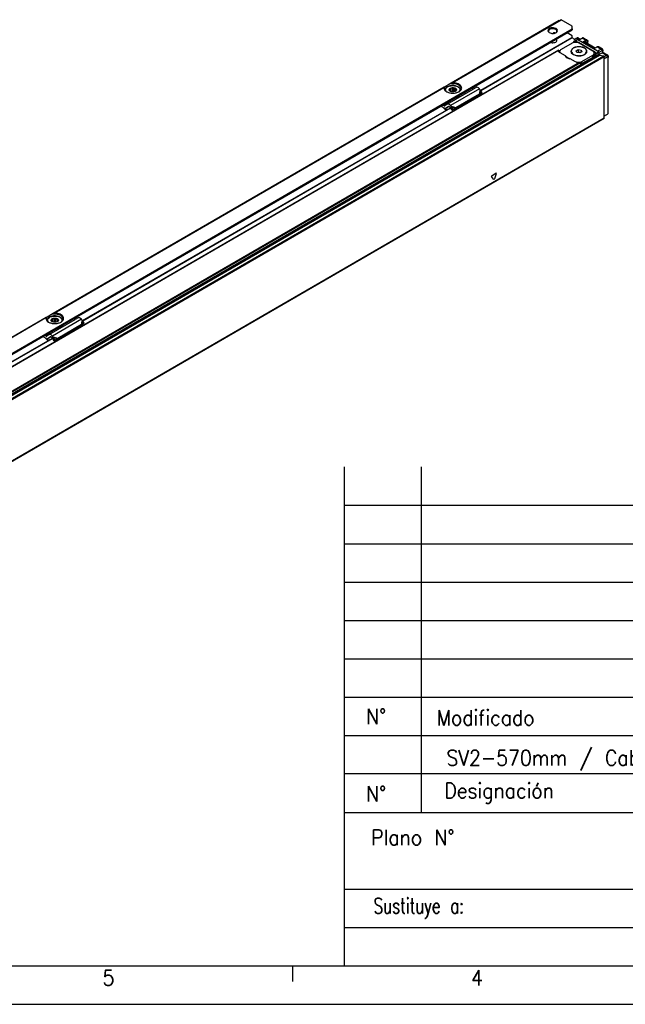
# Model space of a CAD drawing. Header units: millimetres. Extents: x -418 to 1275, y -151 to 443.
# Tile 23 of 47: x 190 to 269, y -151 to -22. Entities that reach past the tile are written whole.
import ezdxf

# ---------------------------------------------------------------- set-up
doc = ezdxf.new("R2010")
doc.units = ezdxf.units.MM
doc.layers.add('1', color=7, linetype='Continuous')
doc.styles.add('CONVERTER_12', font='txt.shx', dxfattribs={"width": 0.9})
doc.styles.add('CONVERTER_14', font='txt.shx', dxfattribs={"width": 0.72})

# ---------------------------------------------------------------- blocks, each defined once
blk = doc.blocks.new('SOPORTE_SV2__35', base_point=(302.48, -374.81))
at = {"color": 3, "linetype": 'Continuous'}
for p, q in [((779.82, -67.11), (737.65, -91.52)), ((737.95, -91.41), (780.54, -66.76)), ((309.44, -345.53), (784.9, -70.35)), ((777.76, -71.82), (777.52, -71.96)), ((777.69, -72.1), (778.06, -71.89)), ((734.84, -93.15), (582.09, -181.55)), ((582.39, -181.45), (734.74, -93.27)), ((748.66, -93.77), (737.34, -100.32)), ((748.86, -94.03), (748.72, -95.7)), ((749.12, -94.26), (749, -95.67)), ((734.86, -100.43), (736, -99.78)), ((737.55, -100.58), (739.4, -101.09)), ((737.65, -100.9), (739.22, -101.33)), ((579.28, -183.18), (504.31, -226.57)), ((579.18, -183.31), (504.6, -226.47)), ((593.09, -183.8), (581.78, -190.35)), ((593.3, -184.06), (593.15, -185.73)), ((593.56, -184.29), (593.44, -185.7)), ((579.3, -190.47), (580.43, -189.81)), ((581.98, -190.61), (583.84, -191.13)), ((582.09, -190.93), (583.66, -191.36))]:
    blk.add_line(p, q, dxfattribs=at)
at = {"color": 7, "linetype": 'Continuous'}
for p, q in [((779.82, -67.11), (780.44, -66.75)), ((784.9, -69.29), (780.54, -66.76)), ((739.12, -97.24), (784.9, -70.74)), ((777.52, -72.12), (777.52, -71.96)), ((778.13, -72.02), (778.24, -71.95)), ((784.9, -73.04), (782.92, -71.89)), ((784.9, -70.35), (784.9, -69.29)), ((784.9, -73.7), (784.9, -73.04)), ((737, -91.9), (735.23, -92.92)), ((737.65, -91.52), (737, -91.9)), ((735.23, -92.92), (734.84, -93.15)), ((735.23, -94.29), (735.23, -94.36)), ((736.04, -99.75), (746.17, -93.89)), ((736.9, -94.45), (736.95, -94.36)), ((737.19, -94.69), (736.9, -94.45)), ((736.95, -94.36), (736.93, -94.25)), ((736.95, -94.49), (736.95, -94.36)), ((737.04, -94.57), (737.04, -93.95)), ((737.09, -94.61), (737.09, -93.62)), ((737.09, -93.62), (737.43, -93.66)), ((737.21, -94.72), (737.19, -94.69)), ((737.32, -94.78), (737.21, -94.72)), ((737.43, -94.82), (737.43, -93.66)), ((738.09, -93.5), (738.43, -93.3)), ((738.09, -94.96), (738.09, -93.5)), ((738.43, -93.3), (738.72, -93.55)), ((738.43, -94.96), (738.43, -93.3)), ((738.72, -94.92), (738.72, -93.55)), ((739.04, -101.57), (748.35, -96.18)), ((739.37, -94.64), (739.19, -94.76)), ((739.28, -93.8), (739.57, -93.82)), ((739.28, -94.7), (739.28, -93.8)), ((739.42, -94.55), (739.37, -94.64)), ((739.4, -101.09), (748.72, -95.7)), ((739.52, -94.14), (739.53, -94.25)), ((739.52, -94.35), (739.52, -94.14)), ((741.23, -94.29), (741.23, -94.36)), ((746.17, -93.89), (745.5, -93.55)), ((747.36, -93.2), (746.17, -93.89)), ((748.39, -96.14), (748.35, -96.18)), ((748.5, -95.99), (748.39, -96.14)), ((748.48, -96.03), (749.14, -95.68)), ((748.72, -95.7), (748.5, -95.99)), ((748.64, -95.91), (748.59, -95.94)), ((749, -95.67), (748.64, -95.91)), ((748.86, -94.03), (748.66, -93.77)), ((748.72, -95.7), (749, -95.67)), ((749.12, -94.26), (748.86, -94.03)), ((749, -95.67), (749.74, -95.28)), ((749.74, -95.28), (749.12, -94.26)), ((749.74, -95.28), (749.14, -95.68)), ((583.55, -187.28), (736.9, -98.52)), ((736, -99.78), (735.1, -100.44)), ((736, -99.78), (736.04, -99.75)), ((736.9, -98.52), (739.12, -97.24)), ((739.12, -97.24), (739.13, -97.29)), ((739.13, -97.29), (739.13, -97.45)), ((739.59, -97.18), (739.59, -97.34)), ((734.49, -101.06), (733.43, -100.53)), ((734.86, -100.43), (734.19, -100.1)), ((735.63, -101.9), (735.58, -102.03)), ((735.63, -101.28), (735.59, -101.31)), ((736.77, -100.62), (735.63, -101.28)), ((736.53, -100.62), (735.63, -101.28)), ((736.54, -100.61), (736.53, -100.62)), ((737.18, -101.06), (736.98, -100.8)), ((737.33, -100.87), (737.18, -101.06)), ((737.45, -101.05), (737.32, -101.15)), ((737.96, -102.15), (737.32, -101.15)), ((737.55, -100.58), (737.33, -100.87)), ((737.55, -100.58), (737.34, -100.32)), ((737.65, -100.9), (737.45, -101.05)), ((737.65, -100.9), (737.55, -100.58)), ((738.3, -101.9), (737.65, -100.9)), ((737.96, -102.15), (738.88, -101.58)), ((738.3, -101.9), (737.96, -102.15)), ((738.3, -101.9), (739.22, -101.33)), ((739.22, -101.33), (738.88, -101.58)), ((739.18, -101.38), (739.04, -101.57)), ((739.22, -101.33), (739.18, -101.38)), ((739.4, -101.09), (739.22, -101.33)), ((579.66, -182.96), (579.28, -183.18)), ((581.43, -181.93), (579.66, -182.96)), ((579.67, -184.33), (579.67, -184.4)), ((580.48, -189.78), (590.61, -183.92)), ((581.33, -184.48), (581.38, -184.39)), ((581.62, -184.73), (581.33, -184.48)), ((581.38, -184.39), (581.37, -184.28)), ((582.09, -181.55), (581.43, -181.93)), ((581.48, -184.61), (581.48, -183.98)), ((581.53, -184.65), (581.53, -183.66)), ((581.53, -183.66), (581.87, -183.69)), ((581.87, -184.86), (581.87, -183.69)), ((582.53, -183.54), (582.87, -183.34)), ((582.53, -185), (582.53, -183.54)), ((582.87, -184.99), (582.87, -183.34)), ((582.87, -183.34), (583.15, -183.59)), ((583.15, -184.95), (583.15, -183.59)), ((583.72, -183.84), (584.01, -183.85)), ((583.72, -184.74), (583.72, -183.84)), ((583.86, -184.59), (583.81, -184.68)), ((583.96, -184.39), (583.96, -184.18)), ((583.96, -184.18), (583.97, -184.28)), ((585.67, -184.33), (585.67, -184.4)), ((590.61, -183.92), (589.94, -183.58)), ((591.79, -183.23), (590.61, -183.92)), ((593.3, -184.06), (593.09, -183.8)), ((593.56, -184.29), (593.3, -184.06)), ((594.17, -185.31), (593.56, -184.29)), ((507.42, -231.35), (583.55, -187.28)), ((581.65, -184.76), (581.62, -184.73)), ((581.75, -184.82), (581.65, -184.76)), ((583.47, -191.61), (592.79, -186.22)), ((583.55, -187.28), (583.57, -187.33)), ((583.57, -187.33), (583.57, -187.49)), ((583.84, -191.13), (593.15, -185.73)), ((584.03, -187.22), (584.03, -187.38)), ((592.82, -186.17), (592.79, -186.22)), ((592.93, -186.03), (592.82, -186.17)), ((592.92, -186.06), (593.58, -185.72)), ((593.15, -185.73), (592.93, -186.03)), ((593.08, -185.94), (593.03, -185.98)), ((593.44, -185.7), (593.08, -185.94)), ((593.15, -185.73), (593.44, -185.7)), ((593.44, -185.7), (594.17, -185.31)), ((594.17, -185.31), (593.58, -185.72)), ((578.92, -191.1), (577.87, -190.57)), ((579.3, -190.47), (578.62, -190.13)), ((580.43, -189.81), (579.54, -190.47)), ((580.07, -191.32), (580.02, -191.35)), ((580.07, -191.94), (580.02, -192.06)), ((581.21, -190.66), (580.07, -191.32)), ((580.96, -190.66), (580.07, -191.32)), ((580.48, -189.78), (580.43, -189.81)), ((580.98, -190.65), (580.96, -190.66)), ((581.62, -191.1), (581.41, -190.84)), ((581.76, -190.9), (581.62, -191.1)), ((581.98, -190.61), (581.76, -190.9)), ((581.89, -191.08), (581.76, -191.18)), ((582.4, -192.19), (581.76, -191.18)), ((581.98, -190.61), (581.78, -190.35)), ((582.09, -190.93), (581.89, -191.08)), ((582.09, -190.93), (581.98, -190.61)), ((582.73, -191.93), (582.09, -190.93)), ((582.4, -192.19), (583.32, -191.62)), ((582.73, -191.93), (582.4, -192.19)), ((582.73, -191.93), (583.66, -191.36)), ((583.66, -191.36), (583.32, -191.62)), ((583.62, -191.42), (583.47, -191.61)), ((583.66, -191.36), (583.62, -191.42)), ((583.66, -191.36), (583.84, -191.13))]:
    blk.add_line(p, q, dxfattribs=at)
for centre, radius, start, end in [((777.65, -71.96), 0.13, 116.6564, 176.8143), ((777.71, -72.06), 0.244, 79.3694, 118.8701), ((737.44, -94.26), 0.504, 141.4388, 178.6694), ((738.19, -95.38), 1.88, 92.8922, 113.7103), ((739.03, -94.24), 0.504, 321.4388, 358.6694), ((749.07, -96.67), 0.867, 123.5454, 142.3893), ((728.11, -109.39), 10.48, 44.5866, 52.547), ((727.63, -109.82), 11.26, 44.6858, 49.0416), ((581.87, -184.3), 0.504, 141.4388, 178.6694), ((582.62, -185.41), 1.88, 92.8922, 113.7103), ((583.47, -184.27), 0.504, 321.4388, 358.6694), ((593.51, -186.7), 0.867, 123.5454, 142.3893), ((572.55, -199.42), 10.48, 44.5866, 52.547), ((572.06, -199.86), 11.26, 44.6858, 49.0416)]:
    blk.add_arc(centre, radius, start, end, dxfattribs=at)
for points, knots in [([(780.54, -66.76), (780.52, -66.75), (780.49, -66.74), (780.46, -66.75), (780.44, -66.75)], [0, 0, 0, 0, 0.0573272, 0.1040441, 0.1040441, 0.1040441, 0.1040441]), ([(778.64, -70.25), (778.2, -70.11), (777.31, -69.82), (776.05, -70.01), (775.13, -71.06), (775.68, -71.56), (775.96, -71.81)], [0, 0, 0, 0, 1.383236, 2.765803, 3.721655, 4.680409, 4.680409, 4.680409, 4.680409]), ([(778.47, -70.55), (778.19, -70.45), (777.61, -70.22), (776.72, -70.3), (775.9, -70.58), (775.72, -71.04), (775.65, -71.23)], [0, 0, 0, 0, 0.884332, 1.839193, 2.658943, 3.257962, 3.257962, 3.257962, 3.257962]), ([(775.65, -71.23), (775.67, -71.35), (775.73, -71.61), (775.94, -71.77), (776.06, -71.86)], [0, 0, 0, 0, 0.3515742, 0.7707547, 0.7707547, 0.7707547, 0.7707547]), ([(778.28, -71.97), (778.2, -71.94), (778.03, -71.87), (777.85, -71.84), (777.76, -71.82)], [0, 0, 0, 0, 0.262115, 0.5445453, 0.5445453, 0.5445453, 0.5445453]), ([(778.95, -71.23), (778.92, -71.1), (778.86, -70.81), (778.61, -70.65), (778.47, -70.55)], [0, 0, 0, 0, 0.3864353, 0.8596324, 0.8596324, 0.8596324, 0.8596324]), ([(778.54, -71.86), (778.66, -71.77), (778.87, -71.61), (778.93, -71.35), (778.95, -71.23)], [0, 0, 0, 0, 0.4191805, 0.7707547, 0.7707547, 0.7707547, 0.7707547]), ([(778.64, -71.81), (778.92, -71.55), (779.48, -71.03), (778.92, -70.51), (778.64, -70.25)], [0, 0, 0, 0, 0.959582, 1.917227, 1.917227, 1.917227, 1.917227]), ([(784.9, -70.35), (784.9, -70.39), (784.9, -70.47), (784.9, -70.58), (784.9, -70.67), (784.9, -70.72), (784.9, -70.74)], [0, 0, 0, 0, 0.1142067, 0.2517265, 0.3229533, 0.3941802, 0.3941802, 0.3941802, 0.3941802]), ([(776.49, -75.61), (776.62, -75.64), (776.89, -75.72), (777.44, -75.75), (778.08, -75.66), (778.76, -75.35), (778.89, -74.95), (778.95, -74.78)], [0, 0, 0, 0, 0.393099, 0.817655, 1.66033, 2.344422, 2.876379, 2.876379, 2.876379, 2.876379]), ([(778.95, -74.78), (778.94, -74.69), (778.92, -74.52), (778.8, -74.38), (778.74, -74.31)], [0, 0, 0, 0, 0.2479843, 0.5215294, 0.5215294, 0.5215294, 0.5215294]), ([(741.48, -93.64), (741.39, -93.32), (741.16, -92.58), (739.96, -91.98), (738.55, -91.67), (737.52, -91.82), (737, -91.9)], [0, 0, 0, 0, 0.965075, 2.221676, 3.738236, 5.304896, 5.304896, 5.304896, 5.304896]), ([(737.95, -91.41), (737.93, -91.42), (737.87, -91.42), (737.79, -91.45), (737.72, -91.48), (737.67, -91.51), (737.65, -91.52)], [0, 0, 0, 0, 0.0734003, 0.1587344, 0.2458223, 0.316332, 0.316332, 0.316332, 0.316332]), ([(740.7, -94.87), (741.13, -94.56), (741.92, -93.97), (741.48, -92.3), (739.88, -91.52), (738.64, -91.45), (737.95, -91.41)], [0, 0, 0, 0, 1.455255, 2.691301, 4.367062, 6.435058, 6.435058, 6.435058, 6.435058]), ([(734.84, -93.15), (734.83, -93.15), (734.81, -93.17), (734.78, -93.19), (734.75, -93.23), (734.75, -93.26), (734.74, -93.27)], [0, 0, 0, 0, 0.0408159, 0.0792537, 0.1220162, 0.1619361, 0.1619361, 0.1619361, 0.1619361]), ([(734.74, -93.27), (734.78, -93.58), (734.86, -94.27), (735.44, -94.66), (735.77, -94.87)], [0, 0, 0, 0, 0.890353, 1.989812, 1.989812, 1.989812, 1.989812]), ([(735.23, -92.92), (735.16, -93.03), (735.02, -93.25), (735, -93.51), (734.98, -93.64)], [0, 0, 0, 0, 0.3959861, 0.7662165, 0.7662165, 0.7662165, 0.7662165]), ([(734.98, -93.64), (735.03, -93.87), (735.13, -94.38), (735.54, -94.7), (735.77, -94.87)], [0, 0, 0, 0, 0.687645, 1.506294, 1.506294, 1.506294, 1.506294]), ([(741.23, -94.29), (741.22, -94.18), (741.21, -93.99), (741.09, -93.71), (740.91, -93.43), (740.62, -93.16), (740.18, -92.88), (739.66, -92.67), (738.98, -92.51), (738.23, -92.44), (737.48, -92.51), (736.8, -92.67), (736.29, -92.88), (735.85, -93.16), (735.56, -93.43), (735.37, -93.71), (735.26, -93.99), (735.24, -94.18), (735.23, -94.29)], [0, 0, 0, 0, 0.327827, 0.579447, 0.882575, 1.326849, 1.75369, 2.45675, 2.982235, 3.842065, 4.701896, 5.227381, 5.93044, 6.357282, 6.801555, 7.104683, 7.356304, 7.68413, 7.68413, 7.68413, 7.68413]), ([(735.77, -94.87), (736.14, -95.04), (736.92, -95.39), (738.23, -95.5), (739.54, -95.39), (740.33, -95.04), (740.7, -94.87)], [0, 0, 0, 0, 1.213054, 2.555157, 3.897261, 5.110315, 5.110315, 5.110315, 5.110315]), ([(736.9, -94.45), (736.84, -94.3), (736.7, -93.99), (736.95, -93.75), (737.08, -93.62)], [0, 0, 0, 0, 0.4356856, 0.9330723, 0.9330723, 0.9330723, 0.9330723]), ([(737.21, -94.72), (737.15, -94.68), (737.03, -94.61), (736.94, -94.5), (736.9, -94.45)], [0, 0, 0, 0, 0.2239465, 0.4200718, 0.4200718, 0.4200718, 0.4200718]), ([(737.04, -93.95), (737.05, -93.92), (737.06, -93.87), (737.07, -93.79), (737.08, -93.7), (737.09, -93.65), (737.09, -93.62)], [0, 0, 0, 0, 0.0765587, 0.1596244, 0.2416198, 0.3297372, 0.3297372, 0.3297372, 0.3297372]), ([(737.08, -93.62), (737.28, -93.51), (737.7, -93.28), (738.18, -93.3), (738.43, -93.3)], [0, 0, 0, 0, 0.667155, 1.406092, 1.406092, 1.406092, 1.406092]), ([(739.19, -94.76), (738.85, -94.87), (738.19, -95.08), (737.54, -94.84), (737.21, -94.72)], [0, 0, 0, 0, 1.01817, 2.025639, 2.025639, 2.025639, 2.025639]), ([(738.43, -93.3), (738.56, -93.32), (738.83, -93.34), (739.16, -93.47), (739.42, -93.62), (739.52, -93.75), (739.57, -93.82)], [0, 0, 0, 0, 0.403195, 0.789133, 1.060802, 1.29056, 1.29056, 1.29056, 1.29056]), ([(738.72, -93.55), (738.82, -93.58), (739.03, -93.63), (739.2, -93.75), (739.28, -93.8)], [0, 0, 0, 0, 0.3295971, 0.6222375, 0.6222375, 0.6222375, 0.6222375]), ([(739.57, -93.82), (739.63, -93.96), (739.76, -94.28), (739.51, -94.52), (739.37, -94.64)], [0, 0, 0, 0, 0.4357913, 0.9355038, 0.9355038, 0.9355038, 0.9355038]), ([(741.03, -96.13), (740.83, -96.35), (740.37, -96.84), (739.73, -97.02), (739.37, -97.12)], [0, 0, 0, 0, 0.876211, 1.967943, 1.967943, 1.967943, 1.967943]), ([(739.57, -93.82), (739.57, -93.84), (739.56, -93.9), (739.55, -93.98), (739.53, -94.06), (739.52, -94.12), (739.52, -94.14)], [0, 0, 0, 0, 0.0879914, 0.1698783, 0.2530704, 0.3297372, 0.3297372, 0.3297372, 0.3297372]), ([(739.59, -97.34), (739.99, -97.21), (740.7, -96.96), (741.05, -96.32), (741.21, -96.04)], [0, 0, 0, 0, 1.214021, 2.142533, 2.142533, 2.142533, 2.142533]), ([(739.59, -97.18), (739.95, -97.06), (740.58, -96.85), (740.96, -96.31), (741.13, -96.08)], [0, 0, 0, 0, 1.082248, 1.936394, 1.936394, 1.936394, 1.936394]), ([(740.7, -94.87), (740.92, -94.7), (741.34, -94.38), (741.44, -93.87), (741.48, -93.64)], [0, 0, 0, 0, 0.818649, 1.506294, 1.506294, 1.506294, 1.506294]), ([(748.66, -93.77), (748.45, -93.53), (748.1, -93.12), (747.57, -93.17), (747.36, -93.2)], [0, 0, 0, 0, 0.879341, 1.502415, 1.502415, 1.502415, 1.502415]), ([(737.34, -100.32), (737.14, -100.08), (736.78, -99.67), (736.26, -99.72), (736.04, -99.75)], [0, 0, 0, 0, 0.879341, 1.502415, 1.502415, 1.502415, 1.502415]), ([(738.64, -97.52), (738.73, -97.51), (738.89, -97.5), (739.05, -97.47), (739.13, -97.45)], [0, 0, 0, 0, 0.2468578, 0.4927179, 0.4927179, 0.4927179, 0.4927179]), ([(739, -97.31), (739.02, -97.31), (739.06, -97.3), (739.11, -97.3), (739.13, -97.29)], [0, 0, 0, 0, 0.0691223, 0.1381315, 0.1381315, 0.1381315, 0.1381315]), ([(739.59, -97.34), (739.56, -97.32), (739.48, -97.26), (739.33, -97.26), (739.2, -97.28), (739.15, -97.33), (739.13, -97.36)], [0, 0, 0, 0, 0.1347034, 0.3001229, 0.4173198, 0.5085979, 0.5085979, 0.5085979, 0.5085979]), ([(739.37, -97.12), (739.36, -97.12), (739.34, -97.13), (739.32, -97.13), (739.31, -97.13)], [0, 0, 0, 0, 0.03052384, 0.06108755, 0.06108755, 0.06108755, 0.06108755]), ([(739.59, -97.18), (739.57, -97.16), (739.53, -97.12), (739.47, -97.11), (739.44, -97.1)], [0, 0, 0, 0, 0.0823055, 0.1799434, 0.1799434, 0.1799434, 0.1799434]), ([(734.86, -100.43), (734.9, -100.45), (734.98, -100.48), (735.05, -100.46), (735.09, -100.45)], [0, 0, 0, 0, 0.1279345, 0.2345827, 0.2345827, 0.2345827, 0.2345827]), ([(735.59, -101.31), (735.5, -101.35), (735.31, -101.42), (735.11, -101.35), (735, -101.32)], [0, 0, 0, 0, 0.2772697, 0.5991556, 0.5991556, 0.5991556, 0.5991556]), ([(735.98, -101.89), (735.92, -101.92), (735.78, -101.96), (735.65, -102.01), (735.58, -102.03)], [0, 0, 0, 0, 0.212246, 0.4247161, 0.4247161, 0.4247161, 0.4247161]), ([(735.63, -101.9), (735.73, -101.87), (735.94, -101.8), (736.17, -101.73), (736.33, -101.68), (736.37, -101.66), (736.4, -101.66)], [0, 0, 0, 0, 0.3297612, 0.6589737, 0.7331938, 0.8073878, 0.8073878, 0.8073878, 0.8073878]), ([(736.98, -100.8), (736.91, -100.72), (736.79, -100.58), (736.62, -100.6), (736.54, -100.61)], [0, 0, 0, 0, 0.2931137, 0.500805, 0.500805, 0.500805, 0.500805]), ([(737.32, -101.15), (737.31, -101.14), (737.29, -101.13), (737.25, -101.1), (737.22, -101.08), (737.19, -101.07), (737.18, -101.06)], [0, 0, 0, 0, 0.0408745, 0.0819997, 0.1230501, 0.1643534, 0.1643534, 0.1643534, 0.1643534]), ([(738.88, -101.58), (738.9, -101.58), (738.92, -101.58), (738.96, -101.58), (739, -101.58), (739.02, -101.58), (739.04, -101.57)], [0, 0, 0, 0, 0.0384606, 0.076677, 0.1145063, 0.152093, 0.152093, 0.152093, 0.152093]), ([(579.28, -183.18), (579.26, -183.19), (579.24, -183.2), (579.21, -183.23), (579.19, -183.26), (579.18, -183.29), (579.18, -183.31)], [0, 0, 0, 0, 0.0466591, 0.0792523, 0.1220149, 0.1619348, 0.1619348, 0.1619348, 0.1619348]), ([(579.18, -183.31), (579.22, -183.61), (579.29, -184.3), (579.88, -184.69), (580.2, -184.91)], [0, 0, 0, 0, 0.890353, 1.989812, 1.989812, 1.989812, 1.989812]), ([(579.66, -182.96), (579.59, -183.07), (579.46, -183.29), (579.43, -183.55), (579.42, -183.67)], [0, 0, 0, 0, 0.3959861, 0.7662165, 0.7662165, 0.7662165, 0.7662165]), ([(579.42, -183.67), (579.47, -183.9), (579.57, -184.41), (579.98, -184.73), (580.2, -184.91)], [0, 0, 0, 0, 0.687645, 1.506294, 1.506294, 1.506294, 1.506294]), ([(585.67, -184.33), (585.66, -184.22), (585.64, -184.02), (585.51, -183.71), (585.32, -183.44), (584.97, -183.13), (584.54, -182.88), (583.93, -182.65), (583.31, -182.53), (582.57, -182.49), (581.92, -182.54), (581.28, -182.7), (580.76, -182.9), (580.34, -183.15), (580.02, -183.44), (579.83, -183.71), (579.7, -184.02), (579.68, -184.22), (579.67, -184.33)], [0, 0, 0, 0, 0.327827, 0.579447, 0.993661, 1.326736, 1.976447, 2.456471, 3.291195, 3.841727, 4.701557, 5.227042, 5.816909, 6.357037, 6.690112, 7.104326, 7.355946, 7.683773, 7.683773, 7.683773, 7.683773]), ([(581.33, -184.48), (581.27, -184.34), (581.14, -184.02), (581.39, -183.78), (581.52, -183.65)], [0, 0, 0, 0, 0.4356856, 0.9330723, 0.9330723, 0.9330723, 0.9330723]), ([(581.65, -184.76), (581.58, -184.72), (581.46, -184.64), (581.38, -184.53), (581.33, -184.48)], [0, 0, 0, 0, 0.2239465, 0.4200718, 0.4200718, 0.4200718, 0.4200718]), ([(585.92, -183.67), (585.82, -183.35), (585.6, -182.62), (584.4, -182.02), (582.98, -181.71), (581.95, -181.86), (581.43, -181.93)], [0, 0, 0, 0, 0.965075, 2.221676, 3.738236, 5.304896, 5.304896, 5.304896, 5.304896]), ([(581.48, -183.98), (581.48, -183.96), (581.49, -183.9), (581.5, -183.82), (581.52, -183.74), (581.52, -183.68), (581.53, -183.66)], [0, 0, 0, 0, 0.0765587, 0.1596244, 0.2416197, 0.3297372, 0.3297372, 0.3297372, 0.3297372]), ([(581.52, -183.65), (581.72, -183.55), (582.14, -183.32), (582.61, -183.33), (582.87, -183.34)], [0, 0, 0, 0, 0.667155, 1.406092, 1.406092, 1.406092, 1.406092]), ([(582.39, -181.45), (582.36, -181.45), (582.31, -181.46), (582.23, -181.48), (582.16, -181.52), (582.11, -181.54), (582.09, -181.55)], [0, 0, 0, 0, 0.0734003, 0.1587344, 0.2458223, 0.316332, 0.316332, 0.316332, 0.316332]), ([(585.14, -184.91), (585.57, -184.59), (586.36, -184.01), (585.92, -182.33), (584.32, -181.56), (583.07, -181.49), (582.39, -181.45)], [0, 0, 0, 0, 1.455255, 2.691301, 4.367062, 6.435058, 6.435058, 6.435058, 6.435058]), ([(582.87, -183.34), (583, -183.35), (583.26, -183.38), (583.6, -183.51), (583.85, -183.66), (583.96, -183.79), (584.01, -183.85)], [0, 0, 0, 0, 0.403195, 0.789133, 1.060802, 1.29056, 1.29056, 1.29056, 1.29056]), ([(583.15, -183.59), (583.26, -183.62), (583.46, -183.67), (583.64, -183.79), (583.72, -183.84)], [0, 0, 0, 0, 0.3295971, 0.6222375, 0.6222375, 0.6222375, 0.6222375]), ([(583.81, -184.68), (583.79, -184.69), (583.75, -184.72), (583.71, -184.75), (583.69, -184.76)], [0, 0, 0, 0, 0.0704419, 0.1428296, 0.1428296, 0.1428296, 0.1428296]), ([(584.01, -183.85), (584.07, -184), (584.2, -184.31), (583.95, -184.55), (583.81, -184.68)], [0, 0, 0, 0, 0.4357913, 0.9355038, 0.9355038, 0.9355038, 0.9355038]), ([(584.01, -183.85), (584, -183.88), (583.99, -183.94), (583.98, -184.02), (583.97, -184.1), (583.96, -184.15), (583.96, -184.18)], [0, 0, 0, 0, 0.0879914, 0.1698783, 0.2530704, 0.3297372, 0.3297372, 0.3297372, 0.3297372]), ([(585.14, -184.91), (585.36, -184.73), (585.77, -184.41), (585.87, -183.9), (585.92, -183.67)], [0, 0, 0, 0, 0.818649, 1.506294, 1.506294, 1.506294, 1.506294]), ([(593.09, -183.8), (592.89, -183.56), (592.53, -183.15), (592.01, -183.21), (591.79, -183.23)], [0, 0, 0, 0, 0.879341, 1.502415, 1.502415, 1.502415, 1.502415]), ([(580.2, -184.91), (580.58, -185.07), (581.36, -185.42), (582.67, -185.53), (583.98, -185.42), (584.76, -185.07), (585.14, -184.91)], [0, 0, 0, 0, 1.213054, 2.555157, 3.897261, 5.110315, 5.110315, 5.110315, 5.110315]), ([(583.08, -187.55), (583.16, -187.55), (583.33, -187.53), (583.49, -187.5), (583.57, -187.49)], [0, 0, 0, 0, 0.2468578, 0.4927179, 0.4927179, 0.4927179, 0.4927179]), ([(583.43, -187.35), (583.46, -187.35), (583.5, -187.34), (583.55, -187.33), (583.57, -187.33)], [0, 0, 0, 0, 0.0691223, 0.1381315, 0.1381315, 0.1381315, 0.1381315]), ([(584.03, -187.38), (583.99, -187.35), (583.91, -187.29), (583.77, -187.29), (583.64, -187.32), (583.59, -187.37), (583.57, -187.39)], [0, 0, 0, 0, 0.1347034, 0.3001229, 0.4173198, 0.5085979, 0.5085979, 0.5085979, 0.5085979]), ([(583.8, -187.16), (583.79, -187.16), (583.77, -187.16), (583.75, -187.17), (583.74, -187.17)], [0, 0, 0, 0, 0.03052384, 0.06108755, 0.06108755, 0.06108755, 0.06108755]), ([(585.47, -186.17), (585.27, -186.39), (584.81, -186.87), (584.16, -187.05), (583.8, -187.16)], [0, 0, 0, 0, 0.876211, 1.967943, 1.967943, 1.967943, 1.967943]), ([(584.03, -187.22), (584.01, -187.2), (583.97, -187.16), (583.91, -187.15), (583.87, -187.14)], [0, 0, 0, 0, 0.0823055, 0.1799434, 0.1799434, 0.1799434, 0.1799434]), ([(584.03, -187.38), (584.43, -187.24), (585.14, -187), (585.49, -186.35), (585.64, -186.07)], [0, 0, 0, 0, 1.214021, 2.142533, 2.142533, 2.142533, 2.142533]), ([(584.03, -187.22), (584.38, -187.1), (585.01, -186.88), (585.4, -186.35), (585.57, -186.11)], [0, 0, 0, 0, 1.082248, 1.936394, 1.936394, 1.936394, 1.936394]), ([(579.3, -190.47), (579.34, -190.49), (579.41, -190.52), (579.49, -190.49), (579.52, -190.48)], [0, 0, 0, 0, 0.1279345, 0.2345827, 0.2345827, 0.2345827, 0.2345827]), ([(580.02, -191.35), (579.94, -191.38), (579.74, -191.45), (579.55, -191.39), (579.44, -191.35)], [0, 0, 0, 0, 0.2772697, 0.5991556, 0.5991556, 0.5991556, 0.5991556]), ([(580.42, -191.93), (580.35, -191.95), (580.22, -192), (580.08, -192.04), (580.02, -192.06)], [0, 0, 0, 0, 0.212252, 0.4247161, 0.4247161, 0.4247161, 0.4247161]), ([(580.07, -191.94), (580.17, -191.91), (580.38, -191.84), (580.61, -191.76), (580.76, -191.71), (580.81, -191.7), (580.83, -191.69)], [0, 0, 0, 0, 0.3297461, 0.6589737, 0.7331946, 0.8073878, 0.8073878, 0.8073878, 0.8073878]), ([(581.78, -190.35), (581.57, -190.11), (581.22, -189.7), (580.7, -189.76), (580.48, -189.78)], [0, 0, 0, 0, 0.879341, 1.502415, 1.502415, 1.502415, 1.502415]), ([(581.41, -190.84), (581.34, -190.76), (581.23, -190.62), (581.05, -190.64), (580.98, -190.65)], [0, 0, 0, 0, 0.2931137, 0.500805, 0.500805, 0.500805, 0.500805]), ([(581.76, -191.18), (581.74, -191.18), (581.72, -191.16), (581.69, -191.14), (581.65, -191.12), (581.63, -191.1), (581.62, -191.1)], [0, 0, 0, 0, 0.0408745, 0.0819997, 0.1230501, 0.1643534, 0.1643534, 0.1643534, 0.1643534]), ([(583.32, -191.62), (583.33, -191.62), (583.36, -191.62), (583.4, -191.61), (583.43, -191.61), (583.46, -191.61), (583.47, -191.61)], [0, 0, 0, 0, 0.0384606, 0.076677, 0.1145063, 0.152093, 0.152093, 0.152093, 0.152093])]:
    blk.add_open_spline(points, degree=3, knots=knots, dxfattribs=at)
for points in [[(775.96, -71.81), (776.41, -71.97), (777.3, -72.29), (778.19, -71.97), (778.64, -71.81)], [(735.09, -100.45), (735.09, -100.44), (735.09, -100.44), (735.1, -100.44), (735.1, -100.44)], [(583.69, -184.76), (583.35, -184.88), (582.67, -185.12), (581.99, -184.88), (581.65, -184.76)], [(579.52, -190.48), (579.53, -190.48), (579.53, -190.48), (579.54, -190.47), (579.54, -190.47)]]:
    blk.add_open_spline(points, degree=3, dxfattribs=at)
at = {"color": 3, "linetype": 'Continuous'}
for points, knots in [([(735.23, -94.36), (735.23, -94.35), (735.23, -94.33), (735.23, -94.3), (735.23, -94.29)], [0, 0, 0, 0, 0.03402689, 0.07106635, 0.07106635, 0.07106635, 0.07106635]), ([(735.7, -94.81), (735.56, -94.55), (735.28, -94.02), (735.94, -93.02), (737.24, -92.52), (738.86, -92.46), (740.3, -92.87), (741.08, -93.75), (741.02, -94.45), (740.85, -94.69), (740.77, -94.81)], [0, 0, 0, 0, 0.817928, 1.688472, 3.159641, 4.886969, 6.449636, 7.584512, 8.004053, 8.449462, 8.449462, 8.449462, 8.449462]), ([(741.23, -94.29), (741.23, -94.3), (741.23, -94.33), (741.23, -94.35), (741.23, -94.36)], [0, 0, 0, 0, 0.03753313, 0.07497553, 0.07497553, 0.07497553, 0.07497553]), ([(579.67, -184.4), (579.67, -184.39), (579.67, -184.36), (579.67, -184.34), (579.67, -184.33)], [0, 0, 0, 0, 0.03402689, 0.07106635, 0.07106635, 0.07106635, 0.07106635]), ([(580.13, -184.85), (580, -184.59), (579.72, -184.06), (580.38, -183.06), (581.68, -182.56), (583.29, -182.49), (584.74, -182.9), (585.52, -183.79), (585.45, -184.48), (585.29, -184.73), (585.21, -184.85)], [0, 0, 0, 0, 0.817928, 1.688472, 3.159641, 4.886969, 6.449636, 7.584512, 8.004053, 8.449462, 8.449462, 8.449462, 8.449462]), ([(585.67, -184.33), (585.67, -184.34), (585.67, -184.36), (585.67, -184.39), (585.67, -184.4)], [0, 0, 0, 0, 0.03753313, 0.07497553, 0.07497553, 0.07497553, 0.07497553])]:
    blk.add_open_spline(points, degree=3, knots=knots, dxfattribs=at)
blk = doc.blocks.new('REGLA_SV2-570__36', base_point=(310.11, -379.97))
at = {"color": 7, "linetype": 'Continuous'}
for p, q in [((749.14, -94.28), (784.77, -73.66)), ((784.83, -75.95), (780.59, -78.4)), ((784.92, -73.71), (786.13, -74.92)), ((785.41, -75.41), (785.41, -75.71)), ((785.52, -75.28), (786.89, -74.48)), ((787.38, -74.72), (786.99, -74.49)), ((787.2, -73.89), (788.03, -74.37)), ((787.38, -75.54), (793.39, -79.02)), ((792.96, -79.02), (787.66, -75.95)), ((790.73, -74.71), (789.33, -73.9)), ((789.76, -75.44), (789.69, -75.41)), ((793.87, -77.82), (789.76, -75.44)), ((790.99, -76.15), (790.99, -75.25)), ((779.63, -78.69), (321.09, -344.08)), ((779.58, -78.89), (779.59, -78.78)), ((779.66, -78.74), (779.66, -79.21)), ((780, -79.35), (779.83, -79.45)), ((780, -79.61), (780, -79.22)), ((782.23, -80.91), (780.16, -79.71)), ((784.55, -79.24), (784.55, -79.08)), ((786.44, -78.91), (787.26, -78.43)), ((786.74, -79.55), (786.44, -78.91)), ((787.85, -79.72), (786.74, -79.55)), ((787.26, -79.49), (787.07, -79.6)), ((787.26, -78.43), (788.37, -78.61)), ((787.26, -78.43), (787.26, -79.49)), ((788.04, -79.61), (787.26, -79.49)), ((788.67, -79.25), (787.85, -79.72)), ((788.37, -78.61), (788.67, -79.25)), ((788.37, -78.61), (788.37, -79.42)), ((788.72, -83.11), (792.96, -80.65)), ((790.55, -79.24), (790.55, -79.08)), ((793.55, -80.65), (793.55, -79.84)), ((794.7, -77.37), (793.77, -77.87)), ((793.9, -80.32), (793.9, -81.13)), ((793.97, -79.84), (793.96, -79.95)), ((794.71, -77.36), (794.9, -77.29)), ((795.19, -79.24), (794.8, -79.02)), ((796.68, -78.16), (795.28, -77.35)), ((795.33, -79.49), (795.33, -80.31)), ((795.33, -80.34), (796.56, -79.63)), ((795.52, -80.58), (797.26, -80.85)), ((798.8, -80.61), (796.89, -79.5)), ((782.25, -81), (783.95, -81.98)), ((786.18, -83.19), (784.11, -81.99)), ((788.14, -84.46), (793.9, -81.13)), ((788.14, -83.65), (788.14, -84.46)), ((792.96, -81.47), (788.72, -83.92)), ((797.45, -105.26), (797.45, -81.12)), ((593.57, -184.32), (737.3, -101.13)), ((797.41, -105.35), (324.36, -379.15)), ((515.79, -229.34), (581.73, -191.17))]:
    blk.add_line(p, q, dxfattribs=at)
at = {"color": 3, "linetype": 'Continuous'}
for p, q in [((749.2, -94.38), (784.92, -73.71)), ((785.76, -75.21), (786.99, -74.49)), ((787.73, -74.53), (786.71, -73.93)), ((794.8, -79.02), (787.38, -74.72)), ((787.38, -75.81), (787.38, -75.54)), ((788.83, -73.94), (790.25, -74.76)), ((789.13, -75.4), (790.25, -74.76)), ((793.64, -78.01), (789.13, -75.4)), ((789.69, -75.41), (790.39, -75)), ((790.93, -76.12), (790.93, -75.33)), ((779.59, -78.78), (321.33, -344)), ((795.33, -80.31), (322.28, -354.11)), ((322.47, -354.37), (795.52, -80.58)), ((780, -79.3), (779.8, -79.42)), ((792.96, -81.47), (792.96, -80.65)), ((793.39, -79.38), (793.39, -79.02)), ((794.79, -77.39), (793.64, -78.01)), ((793.9, -80.32), (795.33, -79.49)), ((793.96, -79.95), (795.19, -79.24)), ((794.79, -77.39), (796.2, -78.21)), ((796.2, -78.21), (796.55, -78.82)), ((796.56, -79.63), (798.32, -80.66)), ((798.32, -80.66), (798.68, -81.27)), ((324.21, -354.65), (797.26, -80.85)), ((324.4, -354.91), (797.45, -81.12)), ((788.14, -83.65), (329.47, -349.12)), ((787.79, -83.52), (329.54, -348.75)), ((788.72, -83.92), (788.72, -83.11)), ((593.63, -184.42), (737.37, -101.23)), ((797.45, -105.26), (324.4, -379.05)), ((753.57, -127.65), (755.07, -126.77)), ((754.17, -129.11), (753.41, -128.04)), ((755.23, -126.99), (754.47, -128.93)), ((515.85, -229.44), (581.81, -191.26))]:
    blk.add_line(p, q, dxfattribs=at)
at = {"color": 7, "linetype": 'Continuous'}
for centre, radius, start, end in [((785.79, -75.75), 0.541, 93.0856, 119.78), ((795.02, -77.82), 0.535, 61.1481, 103.334), ((795.05, -79.49), 0.283, 0.0306, 59.9695), ((798.29, -103.03), 0.721, 302.1502, 359.9256)]:
    blk.add_arc(centre, radius, start, end, dxfattribs=at)
at = {"color": 3, "linetype": 'Continuous'}
blk.add_arc((790.11, -75), 0.276, 359.1864, 60.8137, dxfattribs=at)
at = {"color": 7, "linetype": 'Continuous'}
for points, knots in [([(784.77, -73.66), (784.79, -73.66), (784.85, -73.65), (784.89, -73.68), (784.92, -73.71)], [0, 0, 0, 0, 0.0695574, 0.1640678, 0.1640678, 0.1640678, 0.1640678]), ([(785.52, -75.28), (785.51, -75.28), (785.48, -75.3), (785.45, -75.33), (785.42, -75.37), (785.41, -75.39), (785.41, -75.41)], [0, 0, 0, 0, 0.0400546, 0.0934012, 0.1393792, 0.1785158, 0.1785158, 0.1785158, 0.1785158]), ([(786.71, -73.93), (786.59, -74), (786.34, -74.13), (786.05, -74.29), (785.83, -74.4), (785.74, -74.46), (785.69, -74.48)], [0, 0, 0, 0, 0.4158, 0.831604, 0.99358, 1.155556, 1.155556, 1.155556, 1.155556]), ([(785.76, -75.21), (786.06, -75.2), (786.62, -75.2), (787.13, -75.43), (787.38, -75.54)], [0, 0, 0, 0, 0.875241, 1.666828, 1.666828, 1.666828, 1.666828]), ([(787.2, -73.89), (787.16, -73.88), (787.06, -73.84), (786.92, -73.85), (786.8, -73.89), (786.74, -73.92), (786.71, -73.93)], [0, 0, 0, 0, 0.1484705, 0.312642, 0.4122035, 0.5188611, 0.5188611, 0.5188611, 0.5188611]), ([(786.89, -74.48), (786.9, -74.48), (786.94, -74.47), (786.97, -74.49), (786.99, -74.49)], [0, 0, 0, 0, 0.0468022, 0.1042475, 0.1042475, 0.1042475, 0.1042475]), ([(787.38, -74.72), (787.5, -74.66), (787.74, -74.53), (788.1, -74.33), (788.46, -74.13), (788.71, -74), (788.83, -73.94)], [0, 0, 0, 0, 0.408675, 0.817349, 1.233153, 1.648953, 1.648953, 1.648953, 1.648953]), ([(789.33, -73.9), (789.28, -73.88), (789.18, -73.84), (789.04, -73.86), (788.92, -73.89), (788.86, -73.92), (788.83, -73.94)], [0, 0, 0, 0, 0.1484705, 0.312642, 0.4122035, 0.5188611, 0.5188611, 0.5188611, 0.5188611]), ([(789.69, -75.41), (789.65, -75.4), (789.57, -75.38), (789.45, -75.37), (789.3, -75.37), (789.19, -75.39), (789.13, -75.4)], [0, 0, 0, 0, 0.1092858, 0.253198, 0.3762199, 0.5607986, 0.5607986, 0.5607986, 0.5607986]), ([(790.73, -74.71), (790.77, -74.74), (790.83, -74.79), (790.89, -74.87), (790.94, -74.96), (790.97, -75.05), (790.99, -75.14), (790.99, -75.2), (790.99, -75.22)], [0, 0, 0, 0, 0.1396054, 0.2468126, 0.3063617, 0.4319103, 0.5343947, 0.5992442, 0.5992442, 0.5992442, 0.5992442]), ([(790.99, -75.22), (790.99, -75.22), (790.99, -75.23), (790.99, -75.23), (790.99, -75.24), (790.99, -75.24), (790.99, -75.25)], [0, 0, 0, 0, 0.00156689, 0.01253514, 0.01415109, 0.0254627, 0.0254627, 0.0254627, 0.0254627]), ([(780.16, -79.71), (780, -79.6), (779.69, -79.4), (779.61, -79.05), (779.58, -78.89)], [0, 0, 0, 0, 0.573572, 1.041979, 1.041979, 1.041979, 1.041979]), ([(779.59, -78.78), (779.59, -78.77), (779.59, -78.75), (779.6, -78.72), (779.61, -78.7), (779.62, -78.69), (779.63, -78.69)], [0, 0, 0, 0, 0.0290335, 0.0618154, 0.0858808, 0.1013022, 0.1013022, 0.1013022, 0.1013022]), ([(779.63, -78.69), (779.63, -78.69), (779.63, -78.69), (779.65, -78.68), (779.65, -78.71), (779.66, -78.73), (779.66, -78.74)], [0, 0, 0, 0, 0.00678221, 0.01356443, 0.04625814, 0.07032487, 0.07032487, 0.07032487, 0.07032487]), ([(780.59, -78.4), (780.42, -78.51), (780.12, -78.71), (780.04, -79.06), (780, -79.22)], [0, 0, 0, 0, 0.573572, 1.041979, 1.041979, 1.041979, 1.041979]), ([(780, -79.22), (780.01, -79.31), (780.04, -79.51), (780.16, -79.66), (780.22, -79.74)], [0, 0, 0, 0, 0.2757596, 0.5755628, 0.5755628, 0.5755628, 0.5755628]), ([(790.65, -79.08), (790.55, -78.75), (790.3, -78), (789.02, -77.43), (787.55, -77.21), (786.09, -77.43), (784.81, -78), (784.56, -78.75), (784.45, -79.08)], [0, 0, 0, 0, 0.988581, 2.299572, 3.868095, 5.436619, 6.74761, 7.736191, 7.736191, 7.736191, 7.736191]), ([(784.45, -79.08), (784.51, -79.32), (784.63, -79.87), (785.1, -80.18), (785.36, -80.35)], [0, 0, 0, 0, 0.72603, 1.615067, 1.615067, 1.615067, 1.615067]), ([(784.71, -78.53), (784.64, -78.63), (784.51, -78.82), (784.48, -79.05), (784.46, -79.16)], [0, 0, 0, 0, 0.3496244, 0.6799095, 0.6799095, 0.6799095, 0.6799095]), ([(789.68, -77.85), (789.17, -77.65), (788.11, -77.24), (786.5, -77.39), (785.01, -77.89), (784.69, -78.72), (784.55, -79.08)], [0, 0, 0, 0, 1.607876, 3.343987, 4.834442, 5.923568, 5.923568, 5.923568, 5.923568]), ([(784.55, -79.08), (784.66, -79.39), (784.9, -80.12), (786.14, -80.67), (787.55, -80.89), (788.97, -80.67), (790.21, -80.12), (790.45, -79.39), (790.55, -79.08)], [0, 0, 0, 0, 0.956691, 2.225392, 3.743318, 5.261244, 6.529945, 7.486636, 7.486636, 7.486636, 7.486636]), ([(784.69, -79.76), (784.65, -79.68), (784.57, -79.51), (784.56, -79.33), (784.55, -79.24)], [0, 0, 0, 0, 0.2768325, 0.544419, 0.544419, 0.544419, 0.544419]), ([(785.36, -80.35), (785.89, -80.55), (786.98, -80.98), (788.64, -80.83), (790.19, -80.31), (790.51, -79.44), (790.65, -79.08)], [0, 0, 0, 0, 1.661471, 3.455453, 4.99559, 6.12102, 6.12102, 6.12102, 6.12102]), ([(790.55, -79.08), (790.5, -78.84), (790.38, -78.31), (789.93, -78.02), (789.68, -77.85)], [0, 0, 0, 0, 0.70261, 1.562968, 1.562968, 1.562968, 1.562968]), ([(790.65, -79.16), (790.63, -79.05), (790.59, -78.82), (790.47, -78.63), (790.4, -78.53)], [0, 0, 0, 0, 0.3305744, 0.6805326, 0.6805326, 0.6805326, 0.6805326]), ([(790.55, -79.24), (790.55, -79.34), (790.53, -79.53), (790.45, -79.7), (790.4, -79.79)], [0, 0, 0, 0, 0.2798675, 0.5704392, 0.5704392, 0.5704392, 0.5704392]), ([(793.55, -79.84), (793.51, -79.68), (793.43, -79.33), (793.13, -79.13), (792.96, -79.02)], [0, 0, 0, 0, 0.468406, 1.041979, 1.041979, 1.041979, 1.041979]), ([(792.96, -80.65), (793.13, -80.54), (793.43, -80.34), (793.51, -79.99), (793.55, -79.84)], [0, 0, 0, 0, 0.573572, 1.041979, 1.041979, 1.041979, 1.041979]), ([(792.96, -81.47), (793.13, -81.36), (793.43, -81.16), (793.51, -80.81), (793.55, -80.65)], [0, 0, 0, 0, 0.573572, 1.041979, 1.041979, 1.041979, 1.041979]), ([(793.39, -79.02), (793.55, -79.13), (793.86, -79.33), (793.94, -79.68), (793.97, -79.84)], [0, 0, 0, 0, 0.573572, 1.041979, 1.041979, 1.041979, 1.041979]), ([(793.55, -80.1), (793.62, -80.16), (793.76, -80.27), (793.85, -80.42), (793.9, -80.49)], [0, 0, 0, 0, 0.2784394, 0.5274307, 0.5274307, 0.5274307, 0.5274307]), ([(793.64, -78.01), (793.65, -77.99), (793.67, -77.96), (793.7, -77.92), (793.74, -77.89), (793.76, -77.87), (793.77, -77.87)], [0, 0, 0, 0, 0.0554568, 0.1072276, 0.1550481, 0.1981063, 0.1981063, 0.1981063, 0.1981063]), ([(793.9, -80.32), (793.9, -80.29), (793.9, -80.22), (793.93, -80.12), (793.95, -80.03), (793.96, -79.98), (793.96, -79.95)], [0, 0, 0, 0, 0.0923988, 0.209338, 0.2900054, 0.3724617, 0.3724617, 0.3724617, 0.3724617]), ([(794.79, -77.39), (794.78, -77.38), (794.78, -77.38), (794.77, -77.38), (794.75, -77.37), (794.74, -77.37), (794.72, -77.37), (794.71, -77.36), (794.7, -77.37), (794.7, -77.37), (794.7, -77.37)], [0, 0, 0, 0, 0.00933171, 0.01866342, 0.03667278, 0.05413209, 0.06635335, 0.07857462, 0.08766032, 0.09674601, 0.09674601, 0.09674601, 0.09674601]), ([(794.8, -79.02), (794.92, -78.95), (795.15, -78.82), (795.5, -78.61), (795.85, -78.41), (796.09, -78.27), (796.2, -78.21)], [0, 0, 0, 0, 0.401384, 0.802768, 1.211156, 1.619548, 1.619548, 1.619548, 1.619548]), ([(795.33, -79.53), (795.42, -79.48), (795.59, -79.38), (795.88, -79.21), (796.2, -79.02), (796.44, -78.89), (796.55, -78.82)], [0, 0, 0, 0, 0.299256, 0.598512, 1.006576, 1.412705, 1.412705, 1.412705, 1.412705]), ([(795.52, -80.58), (795.47, -80.55), (795.37, -80.49), (795.34, -80.38), (795.33, -80.31)], [0, 0, 0, 0, 0.1603525, 0.3392879, 0.3392879, 0.3392879, 0.3392879]), ([(796.68, -78.16), (796.64, -78.14), (796.54, -78.1), (796.41, -78.12), (796.29, -78.16), (796.23, -78.19), (796.2, -78.21)], [0, 0, 0, 0, 0.1430297, 0.301851, 0.3988723, 0.5033664, 0.5033664, 0.5033664, 0.5033664]), ([(796.89, -79.02), (796.89, -78.98), (796.88, -78.89), (796.8, -78.79), (796.67, -78.76), (796.6, -78.8), (796.55, -78.82)], [0, 0, 0, 0, 0.14002, 0.2540646, 0.3696967, 0.50278, 0.50278, 0.50278, 0.50278]), ([(796.89, -79.54), (796.84, -79.54), (796.72, -79.55), (796.61, -79.6), (796.56, -79.63)], [0, 0, 0, 0, 0.162662, 0.3515403, 0.3515403, 0.3515403, 0.3515403]), ([(796.89, -78.6), (796.88, -78.55), (796.88, -78.46), (796.84, -78.33), (796.78, -78.22), (796.71, -78.18), (796.68, -78.16)], [0, 0, 0, 0, 0.1461363, 0.2781077, 0.3955591, 0.5051891, 0.5051891, 0.5051891, 0.5051891]), ([(796.89, -78.6), (796.89, -78.63), (796.89, -78.7), (796.89, -78.81), (796.89, -78.92), (796.89, -78.99), (796.89, -79.02)], [0, 0, 0, 0, 0.1049516, 0.2099032, 0.3157395, 0.4268849, 0.4268849, 0.4268849, 0.4268849]), ([(796.89, -79.5), (796.89, -79.42), (796.89, -79.26), (796.89, -79.1), (796.89, -79.02)], [0, 0, 0, 0, 0.2372655, 0.4756473, 0.4756473, 0.4756473, 0.4756473]), ([(796.89, -79.54), (796.89, -79.54), (796.89, -79.52), (796.89, -79.51), (796.89, -79.5)], [0, 0, 0, 0, 0.02013951, 0.04152316, 0.04152316, 0.04152316, 0.04152316]), ([(797.45, -81.16), (797.48, -81.15), (797.54, -81.11), (797.71, -81.01), (797.97, -80.86), (798.21, -80.73), (798.32, -80.66)], [0, 0, 0, 0, 0.094968, 0.189936, 0.598323, 1.006716, 1.006716, 1.006716, 1.006716]), ([(798.8, -80.61), (798.76, -80.59), (798.67, -80.55), (798.53, -80.57), (798.41, -80.61), (798.36, -80.64), (798.32, -80.66)], [0, 0, 0, 0, 0.1430297, 0.301851, 0.3988723, 0.5033664, 0.5033664, 0.5033664, 0.5033664]), ([(799.01, -81.05), (799, -81), (799, -80.91), (798.96, -80.77), (798.89, -80.67), (798.83, -80.63), (798.8, -80.61)], [0, 0, 0, 0, 0.1461354, 0.278106, 0.4153185, 0.505134, 0.505134, 0.505134, 0.505134]), ([(784.11, -81.99), (783.63, -81.95), (782.82, -81.88), (782.41, -81.19), (782.23, -80.91)], [0, 0, 0, 0, 1.332097, 2.278226, 2.278226, 2.278226, 2.278226]), ([(787.79, -83.52), (787.5, -83.53), (786.93, -83.53), (786.42, -83.3), (786.18, -83.19)], [0, 0, 0, 0, 0.875241, 1.666828, 1.666828, 1.666828, 1.666828]), ([(786.55, -83.36), (786.94, -83.42), (787.68, -83.53), (788.38, -83.25), (788.72, -83.11)], [0, 0, 0, 0, 1.137157, 2.217641, 2.217641, 2.217641, 2.217641]), ([(788.14, -83.65), (788.13, -83.63), (788.12, -83.58), (788.06, -83.56), (787.99, -83.54), (787.9, -83.52), (787.83, -83.52), (787.79, -83.52)], [0, 0, 0, 0, 0.0637659, 0.132437, 0.1843987, 0.2871357, 0.3979618, 0.3979618, 0.3979618, 0.3979618]), ([(788.14, -84.16), (788.24, -84.13), (788.44, -84.07), (788.63, -83.97), (788.72, -83.92)], [0, 0, 0, 0, 0.3193034, 0.6252407, 0.6252407, 0.6252407, 0.6252407]), ([(797.26, -80.85), (797.31, -80.88), (797.42, -80.94), (797.44, -81.06), (797.45, -81.12)], [0, 0, 0, 0, 0.1603525, 0.3392879, 0.3392879, 0.3392879, 0.3392879]), ([(797.45, -81.98), (797.54, -81.93), (797.71, -81.83), (798, -81.66), (798.32, -81.47), (798.56, -81.34), (798.68, -81.27)], [0, 0, 0, 0, 0.299256, 0.598512, 1.006576, 1.412705, 1.412705, 1.412705, 1.412705]), ([(799.01, -81.47), (799.01, -81.42), (799, -81.34), (798.92, -81.24), (798.79, -81.22), (798.72, -81.25), (798.68, -81.27)], [0, 0, 0, 0, 0.1339526, 0.2472994, 0.3629315, 0.4960149, 0.4960149, 0.4960149, 0.4960149]), ([(799.01, -81.05), (799.01, -81.08), (799.01, -81.15), (799.01, -81.26), (799.01, -81.36), (799.01, -81.43), (799.01, -81.47)], [0, 0, 0, 0, 0.1049556, 0.2099112, 0.3148667, 0.4198219, 0.4198219, 0.4198219, 0.4198219]), ([(799.01, -103.03), (799.01, -101.23), (799.01, -97.64), (799.01, -92.25), (799.01, -86.86), (799.01, -83.27), (799.01, -81.47)], [0, 0, 0, 0, 5.388309, 10.776618, 16.16581, 21.560303, 21.560303, 21.560303, 21.560303]), ([(797.45, -104.4), (797.54, -104.34), (797.71, -104.24), (798, -104.06), (798.32, -103.86), (798.56, -103.71), (798.68, -103.64)], [0, 0, 0, 0, 0.304711, 0.609422, 1.024926, 1.43847, 1.43847, 1.43847, 1.43847]), ([(797.41, -105.35), (797.42, -105.34), (797.45, -105.32), (797.45, -105.28), (797.45, -105.26)], [0, 0, 0, 0, 0.0465697, 0.1036576, 0.1036576, 0.1036576, 0.1036576])]:
    blk.add_open_spline(points, degree=3, knots=knots, dxfattribs=at)
blk.add_open_spline([(787.66, -75.95), (787.19, -75.78), (786.25, -75.44), (785.3, -75.78), (784.83, -75.95)], degree=3, dxfattribs=at)
at = {"color": 3, "linetype": 'Continuous'}
for points, knots in [([(790.73, -74.71), (790.7, -74.7), (790.63, -74.67), (790.51, -74.66), (790.37, -74.69), (790.29, -74.74), (790.25, -74.76)], [0, 0, 0, 0, 0.0904388, 0.2277459, 0.3586837, 0.5054492, 0.5054492, 0.5054492, 0.5054492]), ([(790.93, -75.33), (790.93, -75.25), (790.92, -75.11), (790.79, -74.95), (790.58, -74.91), (790.45, -74.97), (790.39, -75)], [0, 0, 0, 0, 0.226035, 0.4089413, 0.5896318, 0.811409, 0.811409, 0.811409, 0.811409]), ([(790.99, -75.25), (790.99, -75.25), (790.99, -75.25), (790.99, -75.27), (790.98, -75.28), (790.98, -75.29), (790.97, -75.3), (790.96, -75.31), (790.95, -75.32), (790.94, -75.32), (790.93, -75.33)], [0, 0, 0, 0, 0.0078328, 0.0156657, 0.0317762, 0.0484595, 0.0571525, 0.0658455, 0.084011, 0.1025818, 0.1025818, 0.1025818, 0.1025818]), ([(794.79, -77.39), (794.84, -77.36), (794.92, -77.32), (795.05, -77.3), (795.17, -77.3), (795.24, -77.33), (795.28, -77.35)], [0, 0, 0, 0, 0.1739053, 0.2833168, 0.3844476, 0.5177442, 0.5177442, 0.5177442, 0.5177442]), ([(755.23, -126.99), (755.25, -126.91), (755.28, -126.76), (755.14, -126.77), (755.07, -126.77)], [0, 0, 0, 0, 0.2036598, 0.3571808, 0.3571808, 0.3571808, 0.3571808]), ([(753.57, -127.65), (753.5, -127.71), (753.38, -127.81), (753.4, -127.97), (753.41, -128.04)], [0, 0, 0, 0, 0.2443305, 0.4481876, 0.4481876, 0.4481876, 0.4481876]), ([(754.17, -129.11), (754.22, -129.12), (754.36, -129.16), (754.43, -129.02), (754.47, -128.93)], [0, 0, 0, 0, 0.1536528, 0.3979015, 0.3979015, 0.3979015, 0.3979015])]:
    blk.add_open_spline(points, degree=3, knots=knots, dxfattribs=at)
blk = doc.blocks.new('REGLA_SV2-570mm__37', base_point=(302.48, -399.73))
for name, p in [('SOPORTE_SV2__35', (302.48, -374.81)), ('REGLA_SV2-570__36', (310.11, -379.97))]:
    blk.add_blockref(name, p)
blk = doc.blocks.new('Iso2', base_point=(374.25, -335.4))
blk.add_blockref('REGLA_SV2-570mm__37', (302.48, -399.73))
blk = doc.blocks.new('_A1', base_point=(416.98, -145.5))
at = {"layer": '1', "color": 7, "linetype": 'Continuous'}
for p, q in [((231.98, -145.5), (231.98, -80.5)), ((241.98, -125.5), (241.98, -80.5)), ((231.98, -115.5), (416.98, -115.5)), ((231.98, -125.5), (416.98, -125.5)), ((231.98, -135.5), (281.98, -135.5)), ((-398.02, -145.5), (416.98, -145.5))]:
    blk.add_line(p, q, dxfattribs=at)
at = {"layer": '1', "color": 2, "linetype": 'Continuous'}
for p, q in [((231.98, -85.5), (416.98, -85.5)), ((231.98, -90.5), (364.98, -90.5)), ((231.98, -95.5), (364.98, -95.5)), ((231.98, -100.5), (364.98, -100.5)), ((231.98, -105.5), (364.98, -105.5)), ((231.98, -110.5), (364.98, -110.5)), ((416.98, -120.5), (231.98, -120.5)), ((231.98, -140.5), (281.98, -140.5)), ((225.21, -145.55), (225.21, -147.55)), ((-418.02, -150.5), (421.98, -150.5))]:
    blk.add_line(p, q, dxfattribs=at)
at = {"layer": '1', "color": 2, "char_height": 2}
for s, insert, attachment_point, line_spacing_factor, style in [('N°', (236.1, -113), 5, 1.320528, 'CONVERTER_12'), ('Modificado', (244, -113.17), 4, 1.320528, 'CONVERTER_12'), ('N°', (236.1, -123.08), 5, 1.320528, 'CONVERTER_12'), ('Designación', (244.98, -123), 4, 1.320528, 'CONVERTER_12'), ('Plano N°', (246.31, -128.76), 6, 1.320528, 'CONVERTER_12'), ('Sustituye a:', (247.54, -138), 6, 1.320528, 'CONVERTER_14'), ('5', (200.46, -147.05), 4, 1.20048, 'CONVERTER_12'), ('4', (248.47, -147.05), 4, 1.20048, 'CONVERTER_12')]:
    blk.add_mtext(s, dxfattribs=dict(at, insert=insert, attachment_point=attachment_point, line_spacing_factor=line_spacing_factor, style=style))

msp = doc.modelspace()

# ---------------------------------------------------------------- block references
msp.add_blockref('_A1', (416.98, -145.5))
at = {"xscale": 0.33333333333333, "yscale": 0.33333333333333, "zscale": 0.33333333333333}
msp.add_blockref('Iso2', (124.75, -111.8), dxfattribs=at)

# ---------------------------------------------------------------- texts
at = {"layer": '1', "color": 2, "style": 'CONVERTER_12', "width": 0.9}
msp.add_text('SV2-570mm / Cabeza ranurada', height=2, dxfattribs=at).set_placement((245.26, -119.4))

doc.saveas('drawing.dxf')
